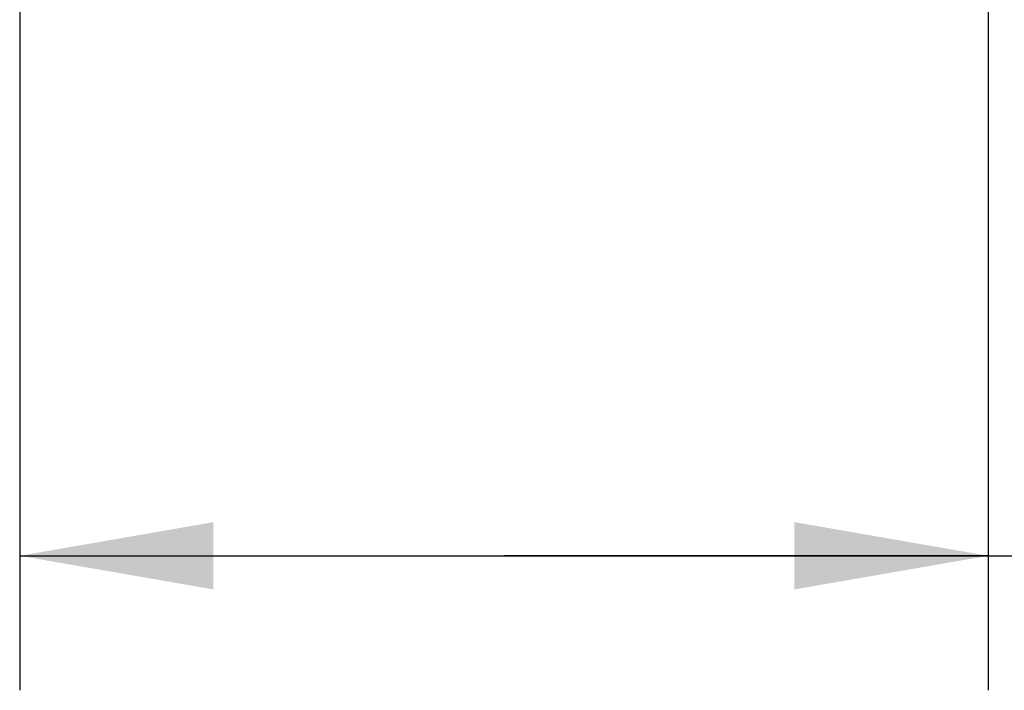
# Model space of a CAD drawing. Header units: inches. Extents: x 0 to 22, y 0 to 17.
# Tile 3 of 44: x 4.238 to 5.153, y 8.642 to 9.265. Entities that reach past the tile are written whole.
import ezdxf

# ---------------------------------------------------------------- set-up
doc = ezdxf.new("R2010")
doc.units = ezdxf.units.IN
doc.header["$LTSCALE"] = 1.21
doc.header["$MEASUREMENT"] = 0
doc.layers.get('0').update_dxf_attribs({"linetype": 'CONTINUOUS'})
doc.layers.add('DIMENSIONS', color=7, linetype='CONTINUOUS')
doc.styles.get("Standard").update_dxf_attribs({"font": 'txt', "width": 0.8})
doc.dimstyles.new('DIMSTYLE_1', dxfattribs={"dimtxt": 0.125, "dimasz": 0.18, "dimexe": 0.125, "dimexo": 0.0625, "dimgap": 0.0625, "dimtad": 0, "dimtih": 1, "dimtoh": 1, "dimdec": 3, "dimzin": 4, "dimdsep": 46, "dimtxsty": 'STANDARD', "dimblk": '_FILLED', "dimblk1": '_FILLED', "dimblk2": '_FILLED', "dimcen": 0.09, "dimadec": 0, "dimazin": 0, "dimtp": 0.01, "dimtm": 0.01, "dimtfac": 1, "dimtdec": 3, "dimtofl": 0, "dimtmove": 0, "dimatfit": 3, "dimldrblk": '_FILLED', "dimfxl": 1, "dimtolj": 1, "dimtzin": 4, "dimarcsym": 0})

# ---------------------------------------------------------------- blocks, each defined once
blk = doc.blocks.new('_FILLED')
at = {"color": 0, "linetype": 'BYBLOCK'}
blk.add_solid([(0, 0), (-1, 0.1736), (-1, -0.1736)], dxfattribs=at)
blk = doc.blocks.new('*D3')
at = {"layer": 'DIMENSIONS', "color": 2, "linetype": 'CONTINUOUS'}
for p, q in [((4.2379, 9.48378), (4.2379, 8.64172)), ((5.1379, 9.48378), (5.1379, 8.64172)), ((4.2379, 8.76672), (4.6879, 8.76672)), ((5.1379, 8.76672), (4.6879, 8.76672)), ((4.6879, 8.76672), (5.514, 8.76672))]:
    blk.add_line(p, q, dxfattribs=at)
at = {"layer": 'DIMENSIONS', "color": 2, "linetype": 'CONTINUOUS', "xscale": 0.18, "yscale": 0.18, "zscale": 0.18, "rotation": 180}
blk.add_blockref('_FILLED', (4.2379, 8.76672), dxfattribs=at)
at = {"layer": 'DIMENSIONS', "color": 2, "linetype": 'CONTINUOUS', "xscale": 0.18, "yscale": 0.18, "zscale": 0.18}
blk.add_blockref('_FILLED', (5.1379, 8.76672), dxfattribs=at)
at = {"layer": 'DIMENSIONS', "color": 2, "linetype": 'CONTINUOUS', "insert": (5.5765, 8.82922), "char_height": 0.125, "width": 1.225, "attachment_point": 1, "line_spacing_factor": 0.9}
blk.add_mtext('.900{\\Ftxt.shx;\\W1.000000;\\H0.125000; }[22.86]', dxfattribs=at)

msp = doc.modelspace()

# ---------------------------------------------------------------- dimensions: what is measured, and where the dimension line sits
at = {"layer": 'DIMENSIONS', "color": 2, "linetype": 'CONTINUOUS'}
dim = msp.add_linear_dim(base=(5.1379, 8.76672), p1=(4.2379, 9.54628), p2=(5.1379, 9.54628), dimstyle='DIMSTYLE_1', dxfattribs=at)
dim.commit()
dim.dimension.update_dxf_attribs({"geometry": '*D3', "text_midpoint": (6.189, 8.76672), "dimtype": 160})

doc.saveas('drawing.dxf')
